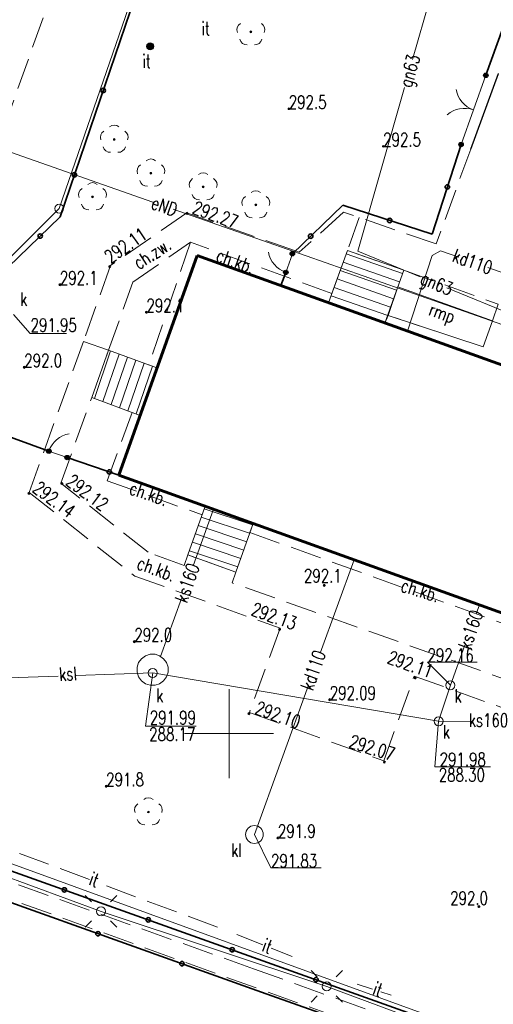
# Model space of a CAD drawing. Extents: x 6587436 to 6587586, y 5577660 to 5577870.
# Tile 5 of 8: x 6587488 to 6587515, y 5577785 to 5577840. Entities that reach past the tile are written whole.
import ezdxf
from ezdxf.enums import TextEntityAlignment as Align

# ---------------------------------------------------------------- set-up
doc = ezdxf.new("R2010")
doc.units = 0
doc.header["$MEASUREMENT"] = 0
doc.linetypes.add('SKARP1000', pattern=[2.45, 1.75, -0.7])
for name, color, linetype, lineweight in [('60', 7, 'Continuous', 0), ('61', 7, 'Continuous', 0), ('DROGI', 7, 'Continuous', 0), ('ENN ELEM.', 7, 'Continuous', 0), ('ENN PRZEWÓD', 7, 'Continuous', 0), ('G PRZEW.', 7, 'Continuous', 0), ('GRANICE DZIA£EK', 7, 'Continuous', 0), ('GRANICE PODZIA£U', 7, 'Continuous', 0), ('K ELEM.', 7, 'Continuous', 0), ('K PRZEW.', 7, 'Continuous', 0), ('OGRODZENIA', 7, 'Continuous', 0), ('PKT. WYS.', 7, 'Continuous', 0), ('ZIELEÑ', 7, 'Continuous', 0)]:
    doc.layers.add(name, color=color, linetype=linetype, lineweight=lineweight)
doc.styles.add('ROMANC', font='ROMANC')

# ---------------------------------------------------------------- blocks, each defined once
blk = doc.blocks.new('US250')
at = {"layer": 'ZIELEÑ', "linetype": 'Continuous', "lineweight": 0}
h = blk.add_hatch(color=7, dxfattribs=at)
edge = h.paths.add_edge_path()
edge.add_arc((0.000294, -0.000113), 0.2, 0, 360)
at = {"layer": 'ZIELEÑ', "color": 7, "linetype": 'Continuous', "lineweight": 0}
blk.add_arc((0.000294, -0.000113), 0.2, 0, 359.999427, dxfattribs=at)
blk = doc.blocks.new('PW010')
at = {"layer": 'PKT. WYS.', "linetype": 'Continuous', "lineweight": 0}
h = blk.add_hatch(color=7, dxfattribs=at)
edge = h.paths.add_edge_path()
edge.add_arc((0, 0), 0.045, 0, 360)
at = {"layer": 'PKT. WYS.', "color": 7, "linetype": 'Continuous', "lineweight": 0}
blk.add_arc((0, 0), 0.045, 0, 359.9994, dxfattribs=at)

msp = doc.modelspace()

# ---------------------------------------------------------------- hatches: boundary and pattern name
at = {"layer": 'OGRODZENIA', "linetype": 'Continuous', "lineweight": 25}
h = msp.add_hatch(color=7, dxfattribs=at)
edge = h.paths.add_edge_path()
edge.add_arc((6587514.41, 5577836.97), 0.125, 0, 360)
h = msp.add_hatch(color=7, dxfattribs=at)
edge = h.paths.add_edge_path()
edge.add_arc((6587513.02, 5577833.08), 0.125, 0, 360)
h = msp.add_hatch(color=7, dxfattribs=at)
edge = h.paths.add_edge_path()
edge.add_arc((6587503.55, 5577826.95), 0.125, 0, 360)
h = msp.add_hatch(color=7, dxfattribs=at)
edge = h.paths.add_edge_path()
edge.add_arc((6587503.18, 5577825.9), 0.125, 0, 360)
h = msp.add_hatch(color=7, dxfattribs=at)
edge = h.paths.add_edge_path()
edge.add_arc((6587489.879749, 5577815.860029), 0.125, 0, 360)
h = msp.add_hatch(color=7, dxfattribs=at)
edge = h.paths.add_edge_path()
edge.add_arc((6587490.91, 5577815.5), 0.125, 0, 360)
at = {"layer": 'ZIELEÑ', "linetype": 'Continuous', "lineweight": 0}
h = msp.add_hatch(color=94, dxfattribs=at)
edge = h.paths.add_edge_path()
edge.add_arc((6587501.22, 5577839.41), 0.05, 0, 360)
h = msp.add_hatch(color=94, dxfattribs=at)
edge = h.paths.add_edge_path()
edge.add_arc((6587493.55, 5577833.37), 0.05, 0, 360)
h = msp.add_hatch(color=94, dxfattribs=at)
edge = h.paths.add_edge_path()
edge.add_arc((6587495.61, 5577831.47), 0.05, 0, 360)
h = msp.add_hatch(color=94, dxfattribs=at)
edge = h.paths.add_edge_path()
edge.add_arc((6587498.54, 5577830.7), 0.05, 0, 360)
h = msp.add_hatch(color=94, dxfattribs=at)
edge = h.paths.add_edge_path()
edge.add_arc((6587492.33, 5577830.14), 0.05, 0, 360)
h = msp.add_hatch(color=94, dxfattribs=at)
edge = h.paths.add_edge_path()
edge.add_arc((6587501.5, 5577829.69), 0.05, 0, 360)
h = msp.add_hatch(color=94, dxfattribs=at)
edge = h.paths.add_edge_path()
edge.add_arc((6587495.47, 5577795.59), 0.05, 0, 360)

# ---------------------------------------------------------------- linework, layer by layer
at = {"layer": '60', "color": 7, "linetype": 'Continuous', "lineweight": 0}
for p, q in [((6587505.579749, 5577824.190029), (6587506.639749, 5577827.130029)), ((6587506.571749, 5577826.942029), (6587509.731749, 5577825.838029)), ((6587506.639749, 5577827.130029), (6587509.799749, 5577826.030029)), ((6587506.401749, 5577826.471029), (6587509.565749, 5577825.367029)), ((6587506.232749, 5577826.001029), (6587509.399749, 5577824.895029)), ((6587509.799749, 5577826.030029), (6587508.749749, 5577823.050029)), ((6587506.062749, 5577825.530029), (6587509.233749, 5577824.423029)), ((6587505.893749, 5577825.060029), (6587509.067749, 5577823.952029)), ((6587508.919749, 5577823.480029), (6587509.469749, 5577825.080029)), ((6587509.469749, 5577825.080029), (6587508.919749, 5577823.480029)), ((6587509.469749, 5577825.080029), (6587514.789749, 5577823.180029)), ((6587514.789749, 5577823.180029), (6587509.469749, 5577825.080029)), ((6587508.749749, 5577823.050029), (6587505.579749, 5577824.190029)), ((6587505.723749, 5577824.590029), (6587508.901749, 5577823.480029)), ((6587514.269749, 5577821.720029), (6587508.919749, 5577823.480029)), ((6587508.919749, 5577823.480029), (6587514.269749, 5577821.720029)), ((6587514.789749, 5577823.180029), (6587514.269749, 5577821.720029)), ((6587514.269749, 5577821.720029), (6587514.789749, 5577823.180029)), ((6587492.289749, 5577818.880029), (6587493.229749, 5577821.530029)), ((6587493.347749, 5577821.487029), (6587492.440749, 5577818.824029)), ((6587493.229749, 5577821.530029), (6587495.949749, 5577820.540029)), ((6587493.817749, 5577821.316029), (6587492.908749, 5577818.649029)), ((6587494.287749, 5577821.145029), (6587493.377749, 5577818.474029)), ((6587494.757749, 5577820.974029), (6587493.846749, 5577818.300029)), ((6587495.226749, 5577820.803029), (6587494.314749, 5577818.125029)), ((6587495.696749, 5577820.632029), (6587494.783749, 5577817.950029)), ((6587495.949749, 5577820.540029), (6587494.999749, 5577817.870029)), ((6587494.999749, 5577817.870029), (6587492.289749, 5577818.880029)), ((6587498.649749, 5577812.770029), (6587497.689749, 5577810.030029)), ((6587501.319749, 5577811.716029), (6587498.600749, 5577812.629029)), ((6587501.349749, 5577811.800029), (6587498.649749, 5577812.770029)), ((6587501.152749, 5577811.245029), (6587498.434749, 5577812.157029)), ((6587500.984749, 5577810.773029), (6587498.269749, 5577811.685029)), ((6587500.379749, 5577809.070029), (6587501.349749, 5577811.800029)), ((6587500.817749, 5577810.302029), (6587498.104749, 5577811.213029)), ((6587500.649749, 5577809.831029), (6587497.938749, 5577810.741029)), ((6587497.689749, 5577810.030029), (6587500.379749, 5577809.070029)), ((6587500.482749, 5577809.360029), (6587497.773749, 5577810.269029))]:
    msp.add_line(p, q, dxfattribs=at)
at = {"layer": '60', "color": 7, "linetype": 'Continuous', "lineweight": 60}
for p, q in [((6587493.809749, 5577814.510029), (6587498.199749, 5577826.850029)), ((6587498.199749, 5577826.850029), (6587542.179749, 5577811.040029)), ((6587537.779749, 5577798.680029), (6587493.809749, 5577814.510029))]:
    msp.add_line(p, q, dxfattribs=at)
at = {"layer": '61', "color": 7, "linetype": 'Continuous', "lineweight": 35}
for centre in [(6587497.626749, 5577829.215029), (6587493.296749, 5577826.223029), (6587490.499749, 5577825.210029), (6587495.359749, 5577823.660029), (6587488.499749, 5577820.570029), (6587490.617749, 5577814.038029), (6587488.758749, 5577813.483029), (6587488.758749, 5577813.483029), (6587505.339749, 5577808.320029), (6587502.830749, 5577805.850029), (6587494.679749, 5577805.160029), (6587510.45, 5577803.125), (6587505.649749, 5577801.900029), (6587501.107, 5577801.117), (6587508.717, 5577798.396), (6587493.099749, 5577797.040029), (6587502.739749, 5577794.140029), (6587514.019749, 5577790.280029)]:
    msp.add_circle(centre, 0.04, dxfattribs=at)
at = {"layer": 'DROGI', "color": 7, "linetype": 'SKARP1000', "lineweight": 0}
for p, q in [((6587474.989749, 5577799.310029), (6587493.279749, 5577850.640029)), ((6587515.119749, 5577837.070029), (6587513.559749, 5577832.820029)), ((6587513.559749, 5577832.820029), (6587511.619749, 5577827.500029)), ((6587497.619749, 5577829.240029), (6587493.339749, 5577826.290029)), ((6587503.719749, 5577827.120029), (6587497.619749, 5577829.240029)), ((6587506.429749, 5577829.280029), (6587503.939749, 5577827.040029)), ((6587511.619749, 5577827.500029), (6587506.429749, 5577829.280029)), ((6587507.304791, 5577828.979918), (6587506.64, 5577827.13)), ((6587494.599749, 5577825.350029), (6587497.839749, 5577827.600029)), ((6587497.839749, 5577827.600029), (6587495.489749, 5577820.710029)), ((6587505.769749, 5577824.710029), (6587497.839749, 5577827.600029)), ((6587503.179749, 5577825.900029), (6587503.549749, 5577826.950029)), ((6587503.549749, 5577826.950029), (6587503.719749, 5577827.120029)), ((6587503.939749, 5577827.040029), (6587503.719749, 5577827.120029)), ((6587505.769749, 5577824.710029), (6587506.639749, 5577827.130029)), ((6587506.639749, 5577827.130029), (6587509.799749, 5577826.030029)), ((6587495.949749, 5577820.540029), (6587498.199749, 5577826.850029)), ((6587498.199749, 5577826.850029), (6587505.579749, 5577824.190029)), ((6587493.339749, 5577826.290029), (6587491.82, 5577822.02)), ((6587503.099749, 5577825.680029), (6587503.179749, 5577825.900029)), ((6587509.799749, 5577826.030029), (6587515.099749, 5577824.110029)), ((6587493.229749, 5577821.530029), (6587494.599749, 5577825.350029)), ((6587505.579749, 5577824.190029), (6587505.769749, 5577824.710029)), ((6587515.099749, 5577824.110029), (6587514.789749, 5577823.180029)), ((6587508.919749, 5577823.480029), (6587508.749749, 5577823.050029)), ((6587508.749749, 5577823.050029), (6587516.219749, 5577820.370029)), ((6587514.269749, 5577821.720029), (6587508.919749, 5577823.480029)), ((6587514.789749, 5577823.180029), (6587514.269749, 5577821.720029)), ((6587491.82, 5577822.02), (6587488.779749, 5577813.540029)), ((6587493.229749, 5577821.530029), (6587491.82, 5577822.02)), ((6587492.289749, 5577818.880029), (6587493.229749, 5577821.530029)), ((6587495.489749, 5577820.710029), (6587495.949749, 5577820.540029)), ((6587490.549749, 5577814.070029), (6587492.289749, 5577818.880029)), ((6587494.549749, 5577818.040029), (6587493.159749, 5577814.200029)), ((6587493.809749, 5577814.510029), (6587494.999749, 5577817.870029)), ((6587494.999749, 5577817.870029), (6587494.549749, 5577818.040029)), ((6587493.159749, 5577814.200029), (6587498.479749, 5577812.280029)), ((6587498.649749, 5577812.770029), (6587493.809749, 5577814.510029)), ((6587495.449749, 5577810.180029), (6587490.549749, 5577814.070029)), ((6587488.779749, 5577813.540029), (6587494.699749, 5577808.840029)), ((6587498.479749, 5577812.280029), (6587498.649749, 5577812.770029)), ((6587501.349749, 5577811.800029), (6587501.169749, 5577811.290029)), ((6587519.859749, 5577805.130029), (6587501.349749, 5577811.800029)), ((6587501.169749, 5577811.290029), (6587519.689749, 5577804.630029)), ((6587497.479749, 5577809.440029), (6587495.449749, 5577810.180029)), ((6587497.689749, 5577810.030029), (6587497.479749, 5577809.440029)), ((6587500.379749, 5577809.070029), (6587497.689749, 5577810.030029)), ((6587494.699749, 5577808.840029), (6587502.859749, 5577805.920029)), ((6587500.169749, 5577808.460029), (6587500.379749, 5577809.070029)), ((6587518.729749, 5577801.900029), (6587500.169749, 5577808.460029)), ((6587502.859749, 5577805.920029), (6587501.139749, 5577801.180029)), ((6587451.479749, 5577803.760029), (6587520.239749, 5577778.960029)), ((6587508.679749, 5577798.470029), (6587510.389749, 5577803.230029)), ((6587510.389749, 5577803.230029), (6587538.749749, 5577793.020029)), ((6587501.139749, 5577801.180029), (6587508.679749, 5577798.470029)), ((6587501.369749, 5577786.790029), (6587476.219749, 5577795.760029)), ((6587523.769749, 5577778.740029), (6587501.369749, 5577786.790029))]:
    msp.add_line(p, q, dxfattribs=at)
at = {"layer": 'DROGI', "color": 7, "linetype": 'Continuous', "lineweight": 25}
msp.add_line((6587513.559749, 5577832.820029), (6587515.119749, 5577837.070029), dxfattribs=at)
at = {"layer": 'DROGI', "color": 7, "linetype": 'Continuous', "lineweight": 0}
for p, q in [((6587505.579749, 5577824.190029), (6587506.639749, 5577827.130029)), ((6587506.639749, 5577827.130029), (6587509.799749, 5577826.030029)), ((6587509.799749, 5577826.030029), (6587508.749749, 5577823.050029)), ((6587508.749749, 5577823.050029), (6587505.579749, 5577824.190029)), ((6587492.289749, 5577818.880029), (6587493.229749, 5577821.530029)), ((6587493.229749, 5577821.530029), (6587495.949749, 5577820.540029)), ((6587495.949749, 5577820.540029), (6587494.999749, 5577817.870029)), ((6587494.999749, 5577817.870029), (6587492.289749, 5577818.880029)), ((6587498.649749, 5577812.770029), (6587497.689749, 5577810.030029)), ((6587501.349749, 5577811.800029), (6587498.649749, 5577812.770029)), ((6587500.379749, 5577809.070029), (6587501.349749, 5577811.800029)), ((6587497.689749, 5577810.030029), (6587500.379749, 5577809.070029))]:
    msp.add_line(p, q, dxfattribs=at)
at = {"layer": 'ENN ELEM.', "color": 7, "linetype": 'Continuous', "lineweight": 0}
for p, q in [((6587492.28, 5577790.541), (6587491.927, 5577790.894)), ((6587493.341, 5577790.541), (6587493.694, 5577790.894)), ((6587492.28, 5577789.48), (6587491.927, 5577789.127)), ((6587493.341, 5577789.48), (6587493.694, 5577789.127)), ((6587504.95, 5577786.331), (6587504.597, 5577786.684)), ((6587506.011, 5577786.331), (6587506.364, 5577786.684)), ((6587504.95, 5577785.27), (6587504.597, 5577784.917)), ((6587506.011, 5577785.27), (6587506.364, 5577784.917))]:
    msp.add_line(p, q, dxfattribs=at)
for centre in [(6587492.81, 5577790.01), (6587505.48, 5577785.8)]:
    msp.add_circle(centre, 0.25, dxfattribs=at)
at = {"layer": 'ENN PRZEWÓD', "color": 1, "linetype": 'Continuous', "lineweight": 0}
for p, q in [((6587485.449749, 5577833.450029), (6587495.71104, 5577829.849413)), ((6587496.867386, 5577829.443659), (6587518.479749, 5577821.860029)), ((6587477.046071, 5577795.829304), (6587492.809749, 5577790.010029)), ((6587492.809749, 5577790.010029), (6587505.479749, 5577785.800029)), ((6587505.479749, 5577785.800029), (6587518.029749, 5577781.140029))]:
    msp.add_line(p, q, dxfattribs=at)
at = {"layer": 'G PRZEW.', "color": 54, "linetype": 'Continuous', "lineweight": 0}
for p, q in [((6587512.929749, 5577847.050029), (6587510.301175, 5577837.850022)), ((6587509.852024, 5577836.277993), (6587507.229749, 5577827.100029)), ((6587507.229749, 5577827.100029), (6587510.723946, 5577825.657244)), ((6587512.213182, 5577825.042325), (6587518.539749, 5577822.430029))]:
    msp.add_line(p, q, dxfattribs=at)
at = {"layer": 'GRANICE DZIA£EK', "color": 7, "linetype": 'Continuous', "lineweight": 0}
for p, q in [((6587498.739749, 5577853.460029), (6587490.459749, 5577829.480029)), ((6587487.459749, 5577826.500029), (6587490.459749, 5577829.480029)), ((6587539.569749, 5577773.840029), (6587484.179749, 5577794.000029))]:
    msp.add_line(p, q, dxfattribs=at)
msp.add_circle((6587490.46, 5577829.48), 0.25, dxfattribs=at)
at = {"layer": 'GRANICE PODZIA£U', "color": 7, "linetype": 'Continuous', "lineweight": 0}
for p, q in [((6587500, 5577797.5), (6587500, 5577802.5)), ((6587497.5, 5577800), (6587502.5, 5577800))]:
    msp.add_line(p, q, dxfattribs=at)
at = {"layer": 'K ELEM.', "color": 7, "linetype": 'Continuous', "lineweight": 0}
for p, q in [((6587512.419749, 5577802.710029), (6587511.139749, 5577804.010029)), ((6587511.139749, 5577804.010029), (6587513.929749, 5577804.010029)), ((6587501.419749, 5577794.330029), (6587502.349749, 5577792.460029)), ((6587502.349749, 5577792.460029), (6587505.171749, 5577792.460029))]:
    msp.add_line(p, q, dxfattribs=at)
at = {"layer": 'K ELEM.', "color": 17, "linetype": 'Continuous', "lineweight": 0}
for centre, radius in [((6587495.71, 5577803.4), 0.25), ((6587512.42, 5577802.71), 0.25), ((6587511.76, 5577800.69), 0.25), ((6587501.42, 5577794.33), 0.5)]:
    msp.add_circle(centre, radius, dxfattribs=at)
at = {"layer": 'K PRZEW.', "color": 17, "linetype": 'Continuous', "lineweight": 0}
for p, q in [((6587511.399749, 5577826.840029), (6587511.869749, 5577827.110029)), ((6587511.869749, 5577827.110029), (6587512.89673, 5577826.748252)), ((6587510.019749, 5577822.600029), (6587511.399749, 5577826.840029)), ((6587514.519055, 5577826.176751), (6587523.309749, 5577823.080029)), ((6587499.129749, 5577812.600029), (6587497.984958, 5577809.423043)), ((6587507.019749, 5577809.760029), (6587505.112674, 5577804.505357)), ((6587497.320765, 5577807.579797), (6587496.149749, 5577804.330029)), ((6587514.049749, 5577807.220029), (6587513.867105, 5577806.714678)), ((6587513.23198, 5577804.957369), (6587512.419749, 5577802.710029)), ((6587495.079749, 5577804.200029), (6587495.299749, 5577804.360029)), ((6587495.299749, 5577804.360029), (6587495.559749, 5577804.450029)), ((6587495.559749, 5577804.450029), (6587495.839749, 5577804.450029)), ((6587495.839749, 5577804.450029), (6587496.099749, 5577804.360029)), ((6587496.099749, 5577804.360029), (6587496.319749, 5577804.200029)), ((6587494.829749, 5577803.720029), (6587494.919749, 5577803.980029)), ((6587494.829749, 5577803.440029), (6587494.829749, 5577803.720029)), ((6587494.919749, 5577803.980029), (6587495.079749, 5577804.200029)), ((6587496.319749, 5577804.200029), (6587496.479749, 5577803.980029)), ((6587496.479749, 5577803.980029), (6587496.569749, 5577803.720029)), ((6587496.569749, 5577803.720029), (6587496.569749, 5577803.440029)), ((6587449.221357, 5577801.799741), (6587490.399197, 5577803.217222)), ((6587491.414383, 5577803.252168), (6587495.709749, 5577803.400029)), ((6587494.919749, 5577803.180029), (6587494.829749, 5577803.440029)), ((6587495.079749, 5577802.960029), (6587494.919749, 5577803.180029)), ((6587511.759749, 5577800.690029), (6587495.709749, 5577803.400029)), ((6587496.479749, 5577803.180029), (6587496.319749, 5577802.960029)), ((6587496.569749, 5577803.440029), (6587496.479749, 5577803.180029)), ((6587495.299749, 5577802.800029), (6587495.079749, 5577802.960029)), ((6587495.559749, 5577802.710029), (6587495.299749, 5577802.800029)), ((6587495.839749, 5577802.710029), (6587495.559749, 5577802.710029)), ((6587496.099749, 5577802.800029), (6587495.839749, 5577802.710029)), ((6587496.319749, 5577802.960029), (6587496.099749, 5577802.800029)), ((6587504.462288, 5577802.713313), (6587501.419749, 5577794.330029)), ((6587512.419749, 5577802.710029), (6587511.759749, 5577800.690029)), ((6587513.657834, 5577800.674573), (6587511.759749, 5577800.690029))]:
    msp.add_line(p, q, dxfattribs=at)
at = {"layer": 'K PRZEW.', "color": 7, "linetype": 'Continuous', "lineweight": 0}
for p, q in [((6587495.709749, 5577803.400029), (6587495.299749, 5577800.410029)), ((6587495.299749, 5577800.410029), (6587498.158749, 5577800.410029)), ((6587511.759749, 5577800.690029), (6587511.539749, 5577798.130029)), ((6587511.539749, 5577798.130029), (6587514.680749, 5577798.130029))]:
    msp.add_line(p, q, dxfattribs=at)
msp.add_lwpolyline([(6587487.901, 5577823.534), (6587488.822279, 5577822.466677), (6587490.868306, 5577822.466677)], dxfattribs=at)
at = {"layer": 'OGRODZENIA', "color": 7, "linetype": 'Continuous', "lineweight": 35}
for p, q in [((6587490.508, 5577829.016), (6587498.79, 5577853.33)), ((6587517.83, 5577846.5), (6587514.41, 5577836.97)), ((6587513.02, 5577833.08), (6587511.39, 5577828.04)), ((6587506.38, 5577829.67), (6587503.55, 5577826.95)), ((6587511.39, 5577828.04), (6587506.38, 5577829.67)), ((6587487.599, 5577826.202), (6587490.508, 5577829.016)), ((6587503.18, 5577825.9), (6587502.91, 5577825.16)), ((6587484.51, 5577817.81), (6587489.88, 5577815.86)), ((6587490.91, 5577815.5), (6587493.81, 5577814.51)), ((6587476.16, 5577794.64), (6587501.81, 5577785.48)), ((6587526.07, 5577778.61), (6587483.99, 5577793.63)), ((6587501.81, 5577785.48), (6587520.24, 5577778.96))]:
    msp.add_line(p, q, dxfattribs=at)
at = {"layer": 'OGRODZENIA', "color": 7, "linetype": 'Continuous', "lineweight": 0}
for p, q in [((6587513.019749, 5577833.080029), (6587514.409749, 5577836.970029)), ((6587503.179749, 5577825.900029), (6587503.549749, 5577826.950029)), ((6587489.879749, 5577815.860029), (6587490.909749, 5577815.500029))]:
    msp.add_line(p, q, dxfattribs=at)
at = {"layer": 'OGRODZENIA', "color": 7, "linetype": 'Continuous', "lineweight": 25}
for centre in [(6587514.41, 5577836.97), (6587513.02, 5577833.08), (6587503.55, 5577826.95), (6587503.18, 5577825.9), (6587489.879749, 5577815.860029), (6587490.91, 5577815.5)]:
    msp.add_circle(centre, 0.125, dxfattribs=at)
at = {"layer": 'OGRODZENIA', "color": 7, "linetype": 'Continuous', "lineweight": 35}
for centre in [(6587492.926191, 5577836.115462), (6587491.314064, 5577831.382487), (6587512.250449, 5577830.701337), (6587509.012408, 5577828.813496), (6587489.395864, 5577827.940183), (6587504.577299, 5577827.93764), (6587493.275684, 5577814.692348), (6587490.752149, 5577791.216264), (6587495.461162, 5577789.535433), (6587492.640377, 5577788.75455), (6587500.170175, 5577787.854601), (6587497.349128, 5577787.072984), (6587504.879189, 5577786.17377)]:
    msp.add_circle(centre, 0.125, dxfattribs=at)
at = {"layer": 'OGRODZENIA', "color": 7, "linetype": 'Continuous', "lineweight": 0}
for centre, start, end in [((6587514.219731, 5577836.437532), 190.337, 250.337), ((6587513.210269, 5577833.612468), 70.337, 130.337), ((6587503.67757, 5577827.315071), 190.589, 250.589), ((6587491.296334, 5577815.366037), 100.735, 160.735)]:
    msp.add_arc(centre, 1.5, start, end, dxfattribs=at)
at = {"layer": 'ZIELEÑ', "color": 7, "linetype": 'SKARP1000', "lineweight": 0}
for p, q in [((6587492.162088, 5577791.800913), (6587483.811, 5577794.92)), ((6587499.34, 5577789.12), (6587492.581894, 5577791.644117)), ((6587501.897626, 5577788.122093), (6587500.43, 5577788.705)), ((6587503.547, 5577787.467), (6587502.354115, 5577787.940786)), ((6587508.057612, 5577785.635338), (6587507.186, 5577785.913)), ((6587509.104, 5577785.302), (6587508.512949, 5577785.490286))]:
    msp.add_line(p, q, dxfattribs=at)
at = {"layer": 'ZIELEÑ', "color": 94, "linetype": 'Continuous', "lineweight": 0}
for centre, radius, start, end in [((6587500.84, 5577839.534), 0.4, 121.308, 202.548), ((6587501.6, 5577839.534), 0.4, 337.452, 58.692), ((6587501.22, 5577839.41), 0.05, 0, 359.999427), ((6587500.985, 5577839.086), 0.4, 193.221, 274.871), ((6587501.455, 5577839.086), 0.4, 265.129, 346.779), ((6587493.55, 5577833.77), 0.4, 49.272, 130.728), ((6587493.17, 5577833.494), 0.4, 121.308, 202.548), ((6587493.93, 5577833.494), 0.4, 337.452, 58.692), ((6587493.55, 5577833.37), 0.05, 0, 359.999427), ((6587493.315, 5577833.046), 0.4, 193.221, 274.871), ((6587493.785, 5577833.046), 0.4, 265.129, 346.779), ((6587495.23, 5577831.594), 0.4, 121.308, 202.548), ((6587495.61, 5577831.87), 0.4, 49.272, 130.728), ((6587495.99, 5577831.594), 0.4, 337.452, 58.692), ((6587495.61, 5577831.47), 0.05, 0, 359.999427), ((6587498.54, 5577831.1), 0.4, 49.272, 130.728), ((6587492.33, 5577830.54), 0.4, 49.272, 130.728), ((6587495.375, 5577831.146), 0.4, 193.221, 274.871), ((6587495.845, 5577831.146), 0.4, 265.129, 346.779), ((6587498.16, 5577830.824), 0.4, 121.308, 202.548), ((6587498.92, 5577830.824), 0.4, 337.452, 58.692), ((6587491.95, 5577830.264), 0.4, 121.308, 202.548), ((6587492.71, 5577830.264), 0.4, 337.452, 58.692), ((6587498.305, 5577830.376), 0.4, 193.221, 274.871), ((6587498.54, 5577830.7), 0.05, 0, 359.999427), ((6587498.775, 5577830.376), 0.4, 265.129, 346.779), ((6587501.5, 5577830.09), 0.4, 49.272, 130.728), ((6587492.095, 5577829.816), 0.4, 193.221, 274.871), ((6587492.33, 5577830.14), 0.05, 0, 359.999427), ((6587492.565, 5577829.816), 0.4, 265.129, 346.779), ((6587501.12, 5577829.814), 0.4, 121.308, 202.548), ((6587501.5, 5577829.69), 0.05, 0, 359.999427), ((6587501.88, 5577829.814), 0.4, 337.452, 58.692), ((6587501.265, 5577829.366), 0.4, 193.221, 274.871), ((6587501.735, 5577829.366), 0.4, 265.129, 346.779), ((6587495.09, 5577795.714), 0.4, 121.308, 202.548), ((6587495.47, 5577795.99), 0.4, 49.272, 130.728), ((6587495.85, 5577795.714), 0.4, 337.452, 58.692), ((6587495.47, 5577795.59), 0.05, 0, 359.999427), ((6587495.235, 5577795.266), 0.4, 193.221, 274.871), ((6587495.705, 5577795.266), 0.4, 265.129, 346.779)]:
    msp.add_arc(centre, radius, start, end, dxfattribs=at)

# ---------------------------------------------------------------- block references
at = {"layer": 'PKT. WYS.', "color": 7, "linetype": 'Continuous', "lineweight": 0}
for p in [(6587503.35, 5577835.09), (6587508.65, 5577832.98)]:
    msp.add_blockref('PW010', p, dxfattribs=at)
at = {"layer": 'ZIELEÑ', "color": 7, "linetype": 'Continuous', "lineweight": 0}
msp.add_blockref('US250', (6587495.57, 5577838.6), dxfattribs=at)

# ---------------------------------------------------------------- texts
at = {"layer": '60', "color": 7, "linetype": 'Continuous', "lineweight": 0, "style": 'ROMANC', "width": 0.733336}
msp.add_text('rmp', height=0.75, rotation=340.547825, dxfattribs=at).set_placement((6587511.905803, 5577823.504438), align=Align.MIDDLE)
at = {"layer": '61', "color": 7, "linetype": 'Continuous', "lineweight": 25, "style": 'ROMANC', "width": 0.733336}
for s, rotation, p in [('292.27', 340.19835, (6587497.886, 5577829.229)), ('292.11', 34.785625, (6587493.34, 5577826.369)), ('292.12', 322.873128, (6587490.784, 5577814.022)), ('292.14', 322.873128, (6587488.912, 5577813.638)), ('292.13', 340.19835, (6587501.181, 5577806.674)), ('292.11', 340.19835, (6587508.829, 5577803.969)), ('292.10', 340.19835, (6587501.395, 5577801.132)), ('292.07', 342.5639, (6587506.678, 5577799.233))]:
    msp.add_text(s, height=0.75, rotation=rotation, dxfattribs=at).set_placement(p)
for s, p in [('292.1', (6587490.5, 5577825.21)), ('292.1', (6587495.36, 5577823.66)), ('292.0', (6587488.5, 5577820.57)), ('292.1', (6587504.201, 5577808.485)), ('292.0', (6587494.68, 5577805.16)), ('292.09', (6587505.65, 5577801.9)), ('291.8', (6587493.1, 5577797.04)), ('291.9', (6587502.74, 5577794.14)), ('292.0', (6587512.411, 5577790.378))]:
    msp.add_text(s, height=0.75, dxfattribs=at).set_placement(p)
at = {"layer": 'DROGI', "color": 7, "linetype": 'Continuous', "lineweight": 0, "style": 'ROMANC', "width": 0.733336}
for s, rotation, p in [('ch.zw.', 32.861044, (6587495.678954, 5577826.968021)), ('ch.kb.', 339.689844, (6587500.35257, 5577826.525483)), ('ch.kb.', 341.383208, (6587495.48961, 5577813.468196)), ('ch.kb.', 339.762653, (6587495.912503, 5577809.240676)), ('ch.kb.', 342.772869, (6587510.735389, 5577808.035887))]:
    msp.add_text(s, height=0.75, rotation=rotation, dxfattribs=at).set_placement(p, align=Align.MIDDLE)
at = {"layer": 'ENN PRZEWÓD', "color": 1, "linetype": 'Continuous', "lineweight": 0, "style": 'ROMANC', "width": 0.733336}
msp.add_text('eND', height=0.75, rotation=340.664, dxfattribs=at).set_placement((6587495.56, 5577829.5))
at = {"layer": 'G PRZEW.', "color": 54, "linetype": 'Continuous', "lineweight": 0, "style": 'ROMANC', "width": 0.733336}
for rotation, p in [(74.055, (6587510.23, 5577836.24)), (337.564, (6587510.66, 5577825.28))]:
    msp.add_text('gn63', height=0.75, rotation=rotation, dxfattribs=at).set_placement(p)
at = {"layer": 'K ELEM.', "color": 17, "linetype": 'Continuous', "lineweight": 0, "style": 'ROMANC', "width": 0.733336}
for s, p in [('k', (6587488.266, 5577824.028)), ('292.16', (6587511.14, 5577804.018)), ('291.83', (6587502.35, 5577792.468))]:
    msp.add_text(s, height=0.75, dxfattribs=at).set_placement(p)
for s, p in [('k', (6587495.91, 5577802.52)), ('k', (6587512.65, 5577802.49)), ('k', (6587511.99, 5577800.47)), ('kl', (6587500.11, 5577793.82))]:
    msp.add_text(s, height=0.75, dxfattribs=at).set_placement(p, align=Align.TOP_LEFT)
at = {"layer": 'K PRZEW.', "color": 17, "linetype": 'Continuous', "lineweight": 0, "style": 'ROMANC', "width": 0.733336}
for s, rotation, p in [('kd110', 340.6, (6587513.669855, 5577826.497319)), ('ks160', 70.199, (6587497.639162, 5577808.460244)), ('ks160', 70.101, (6587513.546762, 5577805.838349)), ('kd110', 70.101, (6587504.711382, 5577803.555573)), ('ks160', 359.502, (6587514.560227, 5577800.74952))]:
    msp.add_text(s, height=0.75, rotation=rotation, dxfattribs=at).set_placement(p, align=Align.MIDDLE)
for s, p in [('291.95', (6587488.855, 5577822.569)), ('291.99', (6587495.546, 5577800.516)), ('288.17', (6587495.513, 5577799.584)), ('291.98', (6587511.818, 5577798.17)), ('288.30', (6587511.769, 5577797.303))]:
    msp.add_text(s, height=0.75, dxfattribs=at).set_placement(p)
msp.add_text('ksI', height=0.75, rotation=3.598, dxfattribs=at).set_placement((6587490.449467, 5577803.320261), align=Align.MIDDLE_LEFT)
at = {"layer": 'PKT. WYS.', "color": 7, "linetype": 'Continuous', "lineweight": 0, "style": 'ROMANC', "width": 0.733336}
for p in [(6587503.35, 5577835.09), (6587508.65, 5577832.98)]:
    msp.add_text('292.5', height=0.75, dxfattribs=at).set_placement(p)
at = {"layer": 'ZIELEÑ', "color": 7, "linetype": 'Continuous', "lineweight": 0, "style": 'ROMANC', "width": 0.733336}
for p in [(6587498.45, 5577839.23), (6587495.13, 5577837.39)]:
    msp.add_text('it', height=0.75, dxfattribs=at).set_placement(p)
for p in [(6587492.074, 5577791.524), (6587501.79, 5577787.797), (6587507.996, 5577785.357)]:
    msp.add_text('it', height=0.75, rotation=339.892775, dxfattribs=at).set_placement(p)

doc.saveas('drawing.dxf')
